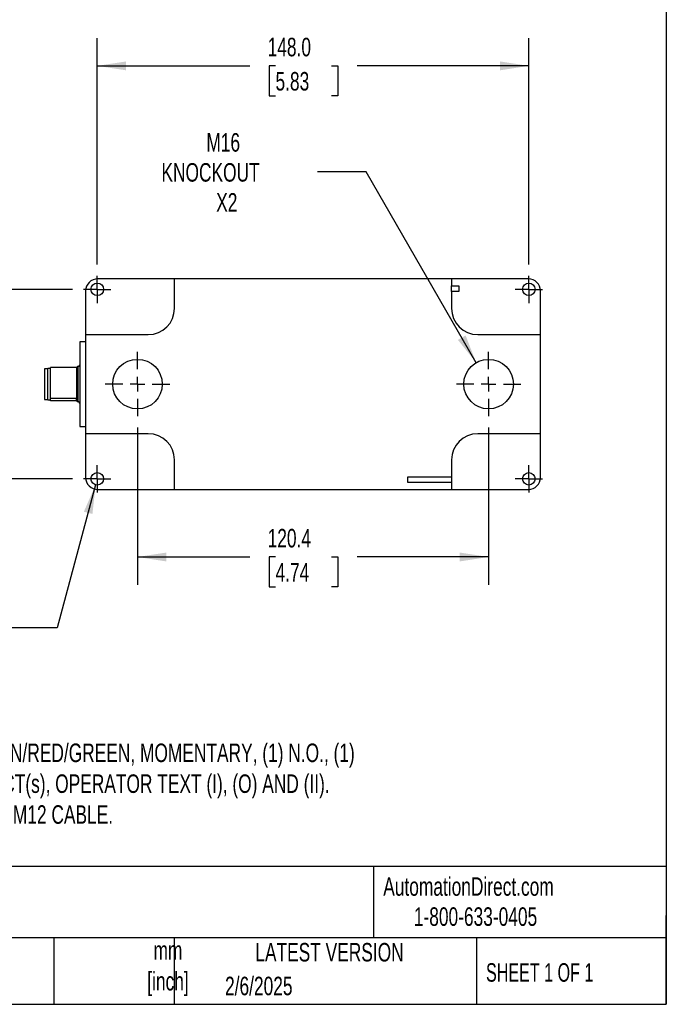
# Model space of a CAD drawing. Header units: millimetres. Extents: x 19 to 819, y 19 to 629.
# Tile 7 of 11: x 597 to 819, y 19 to 357. Entities that reach past the tile are written whole.
import ezdxf

# ---------------------------------------------------------------- set-up
doc = ezdxf.new("R2010")
doc.units = ezdxf.units.MM
doc.header["$LTSCALE"] = 3
doc.linetypes.add('SLD-Center', pattern=[19.05, 15.24, -1.27, 1.27, -1.27])
doc.linetypes.add('SLD-Solid', pattern=[0])
doc.layers.add('CENTER', color=40, linetype='SLD-Center')
doc.layers.add('DIMENSIONS', color=140, linetype='SLD-Solid', lineweight=25)
doc.layers.add('TEXT', color=140, linetype='SLD-Solid', lineweight=25)
doc.styles.add('SLDTEXTSTYLE0', font='TXT', dxfattribs={"width": 0.7})
doc.styles.add('SLDTEXTSTYLE1', font='TXT', dxfattribs={"width": 0.65})
doc.dimstyles.new('SLDDIMSTYLE0', dxfattribs={"dimtxt": 6.474023, "dimasz": 9.906, "dimexe": 0, "dimexo": 0.0625, "dimgap": 1.618506, "dimtad": 0, "dimtih": 1, "dimtoh": 1, "dimrnd": 1e-09, "dimzin": 12, "dimdsep": 46, "dimtxsty": 'SLDTEXTSTYLE0', "dimsah": 1, "dimcen": 0.09, "dimadec": 0, "dimazin": 3, "dimtfac": 1, "dimtofl": 0, "dimtmove": 0, "dimatfit": 3, "dimfxl": 0, "dimfrac": 2, "dimtolj": 1, "dimtzin": 12, "dimarcsym": 0})
doc.dimstyles.new('SLDDIMSTYLE1', dxfattribs={"dimtxt": 6.474023, "dimasz": 9.906, "dimexe": 0, "dimexo": 0.0625, "dimgap": 1.618506, "dimtad": 0, "dimtih": 1, "dimtoh": 1, "dimrnd": 1e-09, "dimzin": 4, "dimdsep": 46, "dimtxsty": 'SLDTEXTSTYLE0', "dimsah": 1, "dimcen": 0.09, "dimadec": 0, "dimazin": 1, "dimtfac": 1, "dimtofl": 0, "dimtmove": 0, "dimatfit": 3, "dimfxl": 0, "dimfrac": 2, "dimtolj": 1, "dimtzin": 12, "dimarcsym": 0})
doc.dimstyles.new('SLDDIMSTYLE5', dxfattribs={"dimtxt": 6.474023, "dimasz": 9.906, "dimexe": 0, "dimexo": 0.0625, "dimgap": 1.618506, "dimtad": 0, "dimtih": 1, "dimtoh": 1, "dimrnd": 1e-09, "dimzin": 12, "dimdsep": 46, "dimtxsty": 'SLDTEXTSTYLE0', "dimsah": 1, "dimcen": 0, "dimadec": 0, "dimazin": 3, "dimtfac": 1, "dimtofl": 0, "dimtmove": 0, "dimatfit": 3, "dimfxl": 0, "dimfrac": 2, "dimtolj": 1, "dimtzin": 12, "dimarcsym": 0})
doc.dimstyles.new('SLDDIMSTYLE6', dxfattribs={"dimtxt": 6.474023, "dimasz": 9.906, "dimexe": 0, "dimexo": 0.0625, "dimgap": 1.618506, "dimtad": 0, "dimtih": 1, "dimtoh": 1, "dimrnd": 1e-09, "dimzin": 12, "dimdsep": 46, "dimtxsty": 'SLDTEXTSTYLE0', "dimsah": 1, "dimcen": 0, "dimadec": 0, "dimazin": 3, "dimtfac": 1, "dimtofl": 0, "dimtmove": 0, "dimatfit": 3, "dimfxl": 0, "dimfrac": 2, "dimtolj": 1, "dimtzin": 12, "dimarcsym": 0})

# ---------------------------------------------------------------- blocks, each defined once
blk = doc.blocks.new('_D_13')
at = {"layer": 'DIMENSIONS'}
for p, q in [((637.81, 216.94), (637.81, 162.97)), ((758.21, 216.94), (758.21, 162.97)), ((637.81, 172.5), (676.36, 172.5)), ((685.14, 172.5), (682.96, 172.5)), ((682.96, 172.5), (682.96, 162.21)), ((704.37, 172.5), (706.55, 172.5)), ((706.55, 172.5), (706.55, 162.21)), ((758.21, 172.5), (713.15, 172.5)), ((682.96, 162.21), (685.14, 162.21)), ((706.55, 162.21), (704.37, 162.21))]:
    blk.add_line(p, q, dxfattribs=at)
for points in [[(637.81, 172.5), (647.72, 170.97), (647.72, 174.02)], [(758.21, 172.5), (748.3, 174.02), (748.3, 170.97)]]:
    blk.add_solid(points, dxfattribs=at)
at = {"layer": 'DIMENSIONS', "char_height": 6.35, "attachment_point": 1, "style": 'SLDTEXTSTYLE0'}
for s, insert in [('120.4', (682.44, 182.13)), ('4.74', (685.14, 170.39))]:
    blk.add_mtext(s, dxfattribs=dict(at, insert=insert))
blk = doc.blocks.new('_D_14')
at = {"layer": 'DIMENSIONS'}
for p, q in [((615.51, 264.29), (565.38, 264.29)), ((574.91, 264.29), (574.91, 243.99)), ((565.29, 232.25), (563.11, 232.25)), ((563.11, 232.25), (563.11, 221.96)), ((584.53, 232.25), (586.7, 232.25)), ((586.7, 232.25), (586.7, 221.96)), ((563.11, 221.96), (565.29, 221.96)), ((574.91, 199.29), (574.91, 220.51)), ((586.7, 221.96), (584.53, 221.96)), ((615.51, 199.29), (565.38, 199.29))]:
    blk.add_line(p, q, dxfattribs=at)
for points in [[(574.91, 264.29), (573.38, 254.38), (576.43, 254.38)], [(574.91, 199.29), (576.43, 209.2), (573.38, 209.2)]]:
    blk.add_solid(points, dxfattribs=at)
at = {"layer": 'DIMENSIONS', "char_height": 6.35, "attachment_point": 1, "style": 'SLDTEXTSTYLE0'}
for s, insert in [('65.0', (565.29, 241.88)), ('2.56', (565.29, 230.14))]:
    blk.add_mtext(s, dxfattribs=dict(at, insert=insert))
blk = doc.blocks.new('_D_15')
at = {"layer": 'DIMENSIONS'}
for p, q in [((624.01, 272.79), (624.01, 350.49)), ((772.01, 272.79), (772.01, 350.49)), ((624.01, 340.97), (676.36, 340.97)), ((685.14, 340.97), (682.96, 340.97)), ((682.96, 340.97), (682.96, 330.68)), ((704.37, 340.97), (706.55, 340.97)), ((706.55, 340.97), (706.55, 330.68)), ((772.01, 340.97), (713.15, 340.97)), ((682.96, 330.68), (685.14, 330.68)), ((706.55, 330.68), (704.37, 330.68))]:
    blk.add_line(p, q, dxfattribs=at)
for points in [[(624.01, 340.97), (633.92, 339.44), (633.92, 342.49)], [(772.01, 340.97), (762.1, 342.49), (762.1, 339.44)]]:
    blk.add_solid(points, dxfattribs=at)
at = {"layer": 'DIMENSIONS', "char_height": 6.35, "attachment_point": 1, "style": 'SLDTEXTSTYLE0'}
for s, insert in [('148.0', (682.44, 350.6)), ('5.83', (685.14, 338.86))]:
    blk.add_mtext(s, dxfattribs=dict(at, insert=insert))
blk = doc.blocks.new('_D_16')
at = {"layer": 'DIMENSIONS'}
for p, q in [((623.45, 197.21), (610.3, 148.14)), ((565.29, 157.54), (563.11, 157.54)), ((563.11, 157.54), (563.11, 147.25)), ((584.53, 157.54), (586.7, 157.54)), ((586.7, 157.54), (586.7, 147.25)), ((563.11, 147.25), (565.29, 147.25)), ((586.7, 147.25), (584.53, 147.25)), ((610.3, 148.14), (593.64, 148.14))]:
    blk.add_line(p, q, dxfattribs=at)
blk.add_solid([(623.45, 197.21), (619.42, 188.04), (622.36, 187.25)], dxfattribs=at)
at = {"layer": 'DIMENSIONS', "char_height": 6.35, "attachment_point": 1, "style": 'SLDTEXTSTYLE0'}
for s, insert in [('%%c', (563.09, 167.18)), ('4.3', (572.87, 167.18)), ('0.17', (565.29, 155.44)), ('X4', (569.31, 143.7))]:
    blk.add_mtext(s, dxfattribs=dict(at, insert=insert))
blk = doc.blocks.new('_D_17')
at = {"layer": 'DIMENSIONS'}
for p, q in [((716.19, 304.57), (699.52, 304.57)), ((753.96, 239.15), (716.19, 304.57))]:
    blk.add_line(p, q, dxfattribs=at)
blk.add_solid([(753.96, 239.15), (750.33, 248.49), (747.69, 246.97)], dxfattribs=at)
at = {"layer": 'DIMENSIONS', "char_height": 6.35, "attachment_point": 1, "style": 'SLDTEXTSTYLE0'}
for s, insert in [('M16', (661.43, 317.9)), ('KNOCKOUT', (646.02, 307.61)), ('X2', (664.8, 297.32))]:
    blk.add_mtext(s, dxfattribs=dict(at, insert=insert))
blk = doc.blocks.new('SW_CENTERMARKSYMBOL_10')
at = {"layer": 'CENTER', "color": 0}
for p, q in [((0, 5.08), (0, 11.04)), ((-5.08, 0), (-11.04, 0)), ((0, 0), (-2.54, 0)), ((0, 0), (0, 2.54)), ((0, 0), (0, -2.54)), ((0, 0), (2.54, 0)), ((5.08, 0), (11.04, 0)), ((0, -5.08), (0, -11.04))]:
    blk.add_line(p, q, dxfattribs=at)
blk = doc.blocks.new('SW_CENTERMARKSYMBOL_11')
at = {"layer": 'CENTER', "color": 0}
for p, q in [((0, 5.08), (0, 11.04)), ((-5.08, 0), (-11.04, 0)), ((0, 0), (-2.54, 0)), ((0, 0), (0, 2.54)), ((0, 0), (0, -2.54)), ((0, 0), (2.54, 0)), ((5.08, 0), (11.04, 0)), ((0, -5.08), (0, -11.04))]:
    blk.add_line(p, q, dxfattribs=at)
blk = doc.blocks.new('SW_CENTERMARKSYMBOL_12')
at = {"layer": 'CENTER', "color": 0}
for p, q in [((0, 2.54), (0, 4.69)), ((-2.54, 0), (-4.69, 0)), ((0, 0), (-2.54, 0)), ((0, 0), (0, 2.54)), ((0, 0), (0, -2.54)), ((0, 0), (2.54, 0)), ((2.54, 0), (4.69, 0)), ((0, -2.54), (0, -4.69))]:
    blk.add_line(p, q, dxfattribs=at)
blk = doc.blocks.new('SW_CENTERMARKSYMBOL_13')
at = {"layer": 'CENTER', "color": 0}
for p, q in [((0, 2.54), (0, 4.69)), ((-2.54, 0), (-4.69, 0)), ((0, 0), (-2.54, 0)), ((0, 0), (0, 2.54)), ((0, 0), (0, -2.54)), ((0, 0), (2.54, 0)), ((2.54, 0), (4.69, 0)), ((0, -2.54), (0, -4.69))]:
    blk.add_line(p, q, dxfattribs=at)
blk = doc.blocks.new('SW_CENTERMARKSYMBOL_14')
at = {"layer": 'CENTER', "color": 0}
for p, q in [((0, 2.54), (0, 4.69)), ((-2.54, 0), (-4.69, 0)), ((0, 0), (-2.54, 0)), ((0, 0), (0, 2.54)), ((0, 0), (0, -2.54)), ((0, 0), (2.54, 0)), ((2.54, 0), (4.69, 0)), ((0, -2.54), (0, -4.69))]:
    blk.add_line(p, q, dxfattribs=at)
blk = doc.blocks.new('SW_CENTERMARKSYMBOL_15')
at = {"layer": 'CENTER', "color": 0}
for p, q in [((0, 2.54), (0, 4.69)), ((-2.54, 0), (-4.69, 0)), ((0, 0), (-2.54, 0)), ((0, 0), (0, 2.54)), ((0, 0), (0, -2.54)), ((0, 0), (2.54, 0)), ((2.54, 0), (4.69, 0)), ((0, -2.54), (0, -4.69))]:
    blk.add_line(p, q, dxfattribs=at)

msp = doc.modelspace()

# ---------------------------------------------------------------- linework, layer by layer
for p, q in [((650.51, 267.937), (624.21, 267.937)), ((650.51, 257.79), (650.51, 267.937)), ((745.51, 267.934), (650.51, 267.934)), ((771.81, 267.937), (745.51, 267.937)), ((745.51, 267.937), (745.51, 265.54)), ((620.01, 263.737), (620.01, 248.79)), ((745.51, 265.54), (748.01, 265.54)), ((745.51, 263.54), (745.51, 265.54)), ((745.51, 263.54), (745.51, 257.79)), ((748.01, 263.54), (745.51, 263.54)), ((748.01, 265.54), (748.01, 263.54)), ((776.01, 248.79), (776.01, 263.737)), ((620.01, 248.79), (641.51, 248.79)), ((620.01, 248.79), (620.01, 214.79)), ((754.51, 248.79), (776.01, 248.79)), ((776.01, 214.79), (776.01, 248.79)), ((620.01, 246.29), (618.01, 246.29)), ((618.01, 246.29), (618.01, 217.29)), ((607.01, 237.09), (605.96, 237.09)), ((605.96, 237.09), (605.96, 232.686)), ((608.01, 237.14), (607.01, 237.14)), ((607.01, 232.694), (607.01, 237.14)), ((608.01, 226.976), (608.01, 237.522)), ((617.01, 237.522), (608.01, 237.522)), ((617.01, 226.976), (617.01, 237.522)), ((617.51, 237.79), (617.21, 237.79)), ((617.21, 237.79), (617.21, 232.804)), ((617.51, 232.804), (617.51, 237.79)), ((605.96, 232.686), (605.96, 226.49)), ((607.01, 226.44), (607.01, 232.694)), ((617.21, 232.804), (617.21, 225.79)), ((617.51, 225.79), (617.51, 232.804)), ((605.96, 226.49), (607.01, 226.49)), ((607.01, 226.44), (608.01, 226.44)), ((608.01, 226.976), (617.01, 226.976)), ((608.01, 226.517), (608.01, 226.976)), ((608.01, 226.058), (608.01, 226.517)), ((617.01, 226.895), (617.01, 226.976)), ((617.01, 226.058), (608.01, 226.058)), ((617.21, 225.79), (617.51, 225.79)), ((618.01, 217.29), (620.01, 217.29)), ((620.01, 214.79), (620.01, 199.843)), ((641.51, 214.79), (620.01, 214.79)), ((776.01, 214.79), (754.51, 214.79)), ((776.01, 199.843), (776.01, 214.79)), ((650.51, 195.643), (650.51, 205.79)), ((745.51, 205.79), (745.51, 195.643)), ((730.513, 200.037), (745.51, 200.037)), ((730.513, 198.043), (730.513, 200.037)), ((745.51, 198.043), (730.513, 198.043)), ((624.21, 195.643), (650.51, 195.643)), ((650.51, 195.645), (745.51, 195.645)), ((745.51, 195.643), (771.81, 195.643))]:
    msp.add_line(p, q)
for centre, radius in [((624.01, 264.29), 2.15), ((772.01, 264.29), 2.15), ((637.81, 231.79), 8.5), ((758.21, 231.79), 8.5), ((624.01, 199.29), 2.15), ((772.01, 199.29), 2.15)]:
    msp.add_circle(centre, radius)
for centre, radius, start, end in [((641.51, 257.79), 9, 270, 0), ((754.51, 257.79), 9, 180, 270), ((617.21, 237.59), 0.2, 90, 180), ((617.51, 238.29), 0.5, 270, 0), ((617.21, 225.99), 0.2, 180, 270), ((617.51, 225.29), 0.5, 0, 90), ((641.51, 205.79), 9, 0, 90), ((754.51, 205.79), 9, 90, 180)]:
    msp.add_arc(centre, radius, start, end)
for centre, major_axis, start_param, end_param in [((624.21, 263.737), (0, -4.2), 3.1415927, 4.712389), ((771.81, 263.737), (0, 4.2), 4.712389, 6.2831853), ((624.21, 199.843), (0, 4.2), 1.5707963, 3.1415927), ((771.81, 199.843), (0, -4.2), 0, 1.5707963)]:
    msp.add_ellipse(centre, major_axis=major_axis, ratio=0.9999831, start_param=start_param, end_param=end_param)
for points, knots in [([(616.81, 226.517), (616.811, 226.518), (616.846, 226.548), (616.913, 226.609), (616.984, 226.679), (616.995, 226.72), (616.998, 226.73)], [0, 0, 0, 0, 0.0114409, 0.4329678, 0.8534211, 1, 1, 1, 1]), ([(616.965, 226.362), (616.948, 226.383), (616.908, 226.434), (616.846, 226.485), (616.811, 226.516), (616.81, 226.517)], [0, 0, 0, 0, 0.4052696, 0.9842847, 1, 1, 1, 1]), ([(617.01, 226.895), (617.01, 226.875), (617.01, 226.656), (617.01, 226.325), (617.01, 226.038), (617.01, 226.01), (617.01, 225.996)], [0, 0, 0, 0, 0.03454707, 0.37668678, 0.69949065, 1, 1, 1, 1])]:
    msp.add_open_spline(points, degree=3, knots=knots)
at = {"layer": 'TEXT'}
for p, q in [((819.15, 628.65), (819.15, 19.05)), ((819.15, 66.378), (19.05, 66.378)), ((718.726, 66.378), (718.726, 41.91)), ((819.15, 19.05), (819.15, 49.53)), ((819.15, 41.91), (19.05, 41.91)), ((609.073, 41.91), (609.073, 19.05)), ((650.436, 41.91), (650.436, 19.05)), ((754.046, 41.91), (754.046, 19.05)), ((19.05, 19.05), (819.15, 19.05))]:
    msp.add_line(p, q, dxfattribs=at)

# ---------------------------------------------------------------- block references
at = {"layer": 'CENTER'}
for name, p in [('SW_CENTERMARKSYMBOL_12', (624.01, 264.29)), ('SW_CENTERMARKSYMBOL_15', (772.01, 264.29)), ('SW_CENTERMARKSYMBOL_10', (637.81, 231.79)), ('SW_CENTERMARKSYMBOL_11', (758.21, 231.79)), ('SW_CENTERMARKSYMBOL_13', (624.01, 199.29)), ('SW_CENTERMARKSYMBOL_14', (772.01, 199.29))]:
    msp.add_blockref(name, p, dxfattribs=at)

# ---------------------------------------------------------------- texts
at = {"layer": 'TEXT', "char_height": 6.35}
for s, insert, attachment_point, style in [('(3) PUSHBUTTONS, GREEN/RED/GREEN, MOMENTARY, (1) N.O., (1) ^JN.C. AND (1) N.O. CONTACT(s), OPERATOR TEXT (I), (O) AND (II). ^JREQUIRES 8-PIN FEMALE M12 CABLE.', (520.107, 108.5), 1, 'SLDTEXTSTYLE0'), ('AutomationDirect.com', (722.085, 62.63), 1, 'SLDTEXTSTYLE0'), ('1-800-633-0405', (732.575, 52.311), 1, 'SLDTEXTSTYLE0'), ('mm^J[inch]', (648.255, 40.737), 2, 'SLDTEXTSTYLE0'), ('LATEST VERSION', (703.656, 40.092), 2, 'SLDTEXTSTYLE0'), ('SHEET 1 OF 1', (757.324, 33.154), 1, 'SLDTEXTSTYLE1'), ('2/6/2025', (667.838, 28.509), 1, 'SLDTEXTSTYLE0')]:
    msp.add_mtext(s, dxfattribs=dict(at, insert=insert, attachment_point=attachment_point, style=style))

# ---------------------------------------------------------------- dimensions: what is measured, and where the dimension line sits
at = {"layer": 'DIMENSIONS'}
for base, p1, p2, dimstyle, picture, middle in [((772.01, 340.966), (624.01, 268.98), (772.01, 268.98), 'SLDDIMSTYLE1', '_D_15', (694.755, 340.966)), ((758.21, 172.495), (637.81, 220.75), (758.21, 220.75), 'SLDDIMSTYLE0', '_D_13', (694.755, 172.495))]:
    dim = msp.add_linear_dim(base=base, p1=p1, p2=p2, dimstyle=dimstyle, dxfattribs=at)
    dim.commit()
    dim.dimension.update_dxf_attribs({"geometry": picture, "text_midpoint": middle, "dimtype": 160})
dim = msp.add_diameter_dim_2p(p1=(762.46, 224.429), p2=(753.96, 239.151), text='M16\\PKNOCKOUT\\PX2', dimstyle='SLDDIMSTYLE5', override={"dimpost": '<>'}, dxfattribs=at)
dim.commit()
dim.dimension.update_dxf_attribs({"geometry": '_D_17', "text_midpoint": (670.387, 304.572), "dimtype": 163})
dim = msp.add_linear_dim(base=(574.906, 199.29), p1=(619.32, 264.29), p2=(619.32, 199.29), angle=90, dimstyle='SLDDIMSTYLE1', dxfattribs=at)
dim.commit()
dim.dimension.update_dxf_attribs({"geometry": '_D_14', "text_midpoint": (574.906, 232.248), "dimtype": 160})
dim = msp.add_diameter_dim_2p(p1=(624.566, 201.367), p2=(623.453, 197.213), text='<>\\PX4', dimstyle='SLDDIMSTYLE6', dxfattribs=at)
dim.commit()
dim.dimension.update_dxf_attribs({"geometry": '_D_16', "text_midpoint": (574.906, 151.486), "dimtype": 163})

doc.saveas('drawing.dxf')
